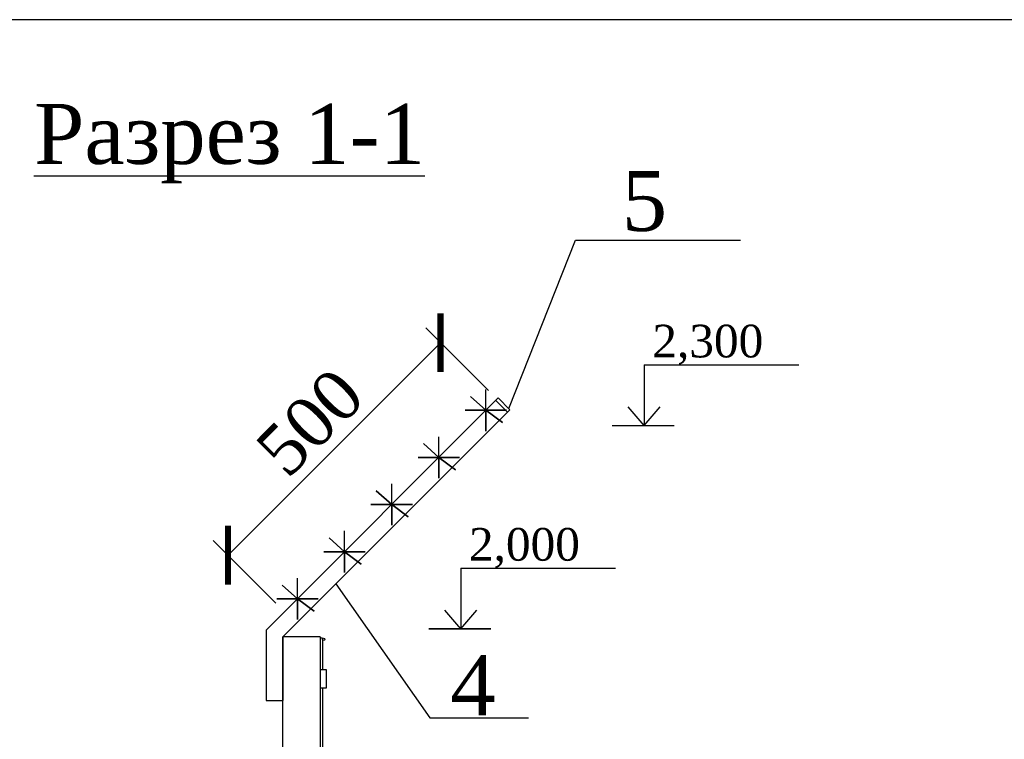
# Model space of a CAD drawing. Header units: inches. Extents: x 6778 to 7415, y 45 to 1090.
# Tile 23 of 41: x 7131 to 7191, y 357 to 400. Entities that reach past the tile are written whole.
import ezdxf

# ---------------------------------------------------------------- set-up
doc = ezdxf.new("R2010")
doc.units = ezdxf.units.IN
doc.header["$MEASUREMENT"] = 0
doc.linetypes.add('DASHDOTX2', pattern=[50.8, 25.4, -12.7, 0, -12.7])
doc.linetypes.add('K5LT_BASIC', pattern=[0])
for name, color, linetype in [('Водопровод 2', 7, 'Continuous'), ('Системный слой VIEW1', 7, 'Continuous'), ('Системный слой VIEW5', 7, 'Continuous')]:
    doc.layers.add(name, color=color, linetype=linetype)
doc.styles.add('GOST', font='gost.shx', dxfattribs={"oblique": 15})
doc.styles.add('TIEMS', font='times.ttf')
doc.dimstyles.new('Copy of ISO-25', dxfattribs={"dimtxt": 3, "dimasz": 2.5, "dimexe": 1.25, "dimexo": 0.625, "dimtad": 1, "dimlfac": 100, "dimtxsty": 'GOST', "dimblk": 'ARCHTICK', "dimcen": 2.5, "dimadec": 0, "dimazin": 0, "dimtfac": 1, "dimtmove": 0, "dimatfit": 3, "dimldrblk": 'ARCHTICK', "dimfxl": 1, "dimarcsym": 0})

# ---------------------------------------------------------------- blocks, each defined once
blk = doc.blocks.new('_ArchTick')
at = {"color": 0, "linetype": 'ByBlock', "const_width": 0.15}
blk.add_lwpolyline([(-0.5, -0.5), (0.5, 0.5)], dxfattribs=at)
blk = doc.blocks.new('*D300')
at = {"color": 0, "lineweight": -2, "transparency": 16777216}
for p, q in [((7159.596, 378.181), (7155.835, 381.942)), ((7143.962, 368.301), (7156.719, 381.058)), ((7146.839, 365.423), (7143.078, 369.184))]:
    blk.add_line(p, q, dxfattribs=at)
at = {"layer": 'Defpoints', "color": 0, "transparency": 16777216}
for p in [(7156.719, 381.058), (7160.038, 377.739), (7147.281, 364.982)]:
    blk.add_point(p, dxfattribs=at)
at = {"color": 0, "lineweight": -2, "transparency": 16777216, "xscale": 2.5, "yscale": 2.5, "zscale": 2.5}
for p, rotation in [((7156.719, 381.058), 44.99999999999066), ((7143.962, 368.301), 224.9999999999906)]:
    blk.add_blockref('_ArchTick', p, dxfattribs=dict(at, rotation=rotation))
at = {"color": 0, "transparency": 16777216, "insert": (7148.89, 376.271), "char_height": 3, "attachment_point": 5, "rotation": 45, "style": 'TIEMS'}
blk.add_mtext('500', dxfattribs=at)

msp = doc.modelspace()

# ---------------------------------------------------------------- linework, layer by layer
at = {"color": 7}
for p, q in [((7168.947, 379.721), (7178.232, 379.721)), ((7168.947, 376.079), (7167.99, 377.208)), ((7168.947, 376.079), (7169.903, 377.208)), ((7157.938, 367.519), (7167.223, 367.519)), ((7157.938, 363.876), (7156.981, 365.006)), ((7157.938, 363.876), (7158.894, 365.006))]:
    msp.add_line(p, q, dxfattribs=at)
at = {"color": 7, "linetype": 'DASHDOTX2'}
for p, q in [((7168.947, 379.721), (7168.947, 376.079)), ((7157.938, 367.519), (7157.938, 363.876))]:
    msp.add_line(p, q, dxfattribs=at)
at = {"color": 1}
for p, q in [((7149.495, 361.438), (7149.85, 361.438)), ((7149.85, 361.438), (7149.85, 360.318)), ((7149.85, 360.318), (7149.495, 360.318))]:
    msp.add_line(p, q, dxfattribs=at)
at = {"linetype": 'ByBlock'}
for points in [[(7160.815, 377.11), (7164.818, 387.208), (7174.721, 387.208)], [(7160.186, 377.739), (7160.891, 377.034)], [(7160.038, 377.591), (7160.743, 376.887)], [(7150.437, 366.58), (7156.075, 358.545), (7162.009, 358.545)], [(7147.255, 363.398), (7147.255, 359.577)], [(7146.258, 359.577), (7147.255, 359.577)]]:
    msp.add_lwpolyline(points, dxfattribs=at)
for points in [[(7159.445, 376.999), (7158.518, 377.826), (7159.445, 376.999), (7160.444, 376.259), (7159.445, 376.999), (7160.688, 376.999), (7159.445, 376.999), (7158.202, 376.999), (7159.445, 376.999), (7159.445, 375.756), (7159.445, 376.999), (7159.445, 378.242)], [(7156.617, 374.17), (7155.69, 374.998), (7156.617, 374.17), (7157.616, 373.43), (7156.617, 374.17), (7157.86, 374.17), (7156.617, 374.17), (7155.374, 374.17), (7156.617, 374.17), (7156.617, 372.927), (7156.617, 374.17), (7156.617, 375.413)], [(7153.789, 371.342), (7152.861, 372.169), (7153.789, 371.342), (7154.787, 370.602), (7153.789, 371.342), (7155.032, 371.342), (7153.789, 371.342), (7152.546, 371.342), (7153.789, 371.342), (7153.789, 370.099), (7153.789, 371.342), (7153.789, 372.585)], [(7150.96, 368.513), (7150.033, 369.341), (7150.96, 368.513), (7151.959, 367.773), (7150.96, 368.513), (7152.203, 368.513), (7150.96, 368.513), (7149.717, 368.513), (7150.96, 368.513), (7150.96, 367.27), (7150.96, 368.513), (7150.96, 369.756)], [(7148.132, 365.685), (7147.204, 366.513), (7148.132, 365.685), (7149.131, 364.945), (7148.132, 365.685), (7149.375, 365.685), (7148.132, 365.685), (7146.889, 365.685), (7148.132, 365.685), (7148.132, 364.442), (7148.132, 365.685), (7148.132, 366.928)]]:
    msp.add_lwpolyline(points)
at = {"color": 7, "linetype": 'Continuous', "const_width": 0.0941}
for points in [[(7167.012, 376.079), (7170.756, 376.079)], [(7156.003, 363.876), (7159.747, 363.876)]]:
    msp.add_lwpolyline(points, dxfattribs=at)
at = {"color": 5, "linetype": 'ByBlock'}
msp.add_lwpolyline([(7149.495, 363.398), (7147.255, 363.398)], dxfattribs=at)
at = {"layer": 'Водопровод 2', "linetype": 'Continuous'}
msp.add_lwpolyline([(6887.627, 113.444), (7282.627, 113.444), (7282.627, 400.444), (6887.627, 400.444)], close=True, dxfattribs=at)
at = {"layer": 'Системный слой VIEW1', "linetype": 'K5LT_BASIC'}
for p, q in [((7160.186, 377.739), (7146.258, 363.811)), ((7147.255, 363.398), (7160.891, 377.034)), ((7146.258, 363.811), (7146.258, 359.577))]:
    msp.add_line(p, q, dxfattribs=at)
at = {"layer": 'Системный слой VIEW1', "color": 5, "linetype": 'K5LT_BASIC'}
for p, q in [((7147.255, 256.624), (7147.255, 363.398)), ((7149.495, 363.398), (7149.495, 277.86)), ((7147.255, 358.099), (7147.255, 362.916))]:
    msp.add_line(p, q, dxfattribs=at)
at = {"layer": 'Системный слой VIEW5', "color": 0, "linetype": 'K5LT_BASIC'}
for p, q in [((7149.635, 363.314), (7149.495, 363.314)), ((7149.635, 363.314), (7149.635, 362.236)), ((7149.635, 363.314), (7149.635, 361.438)), ((7149.635, 360.318), (7149.635, 355.882))]:
    msp.add_line(p, q, dxfattribs=at)
msp.add_circle((7149.705, 363.244), 0.07, dxfattribs=at)

# ---------------------------------------------------------------- texts
at = {"color": 7, "style": 'TIEMS'}
for s, height, p in [('5', 3.6, (7167.605, 387.769)), ('2,300', 1.96, (7169.436, 380.175)), ('2,000', 1.96, (7158.427, 367.973)), ('4', 3.6, (7157.308, 358.691))]:
    msp.add_text(s, height=height, dxfattribs=at).set_placement(p)
at = {"insert": (7144.051, 395.39), "char_height": 3.6, "width": 22.3342, "attachment_point": 2, "style": 'TIEMS'}
msp.add_mtext('{\\LРазрез 1-1}', dxfattribs=at)

# ---------------------------------------------------------------- dimensions: what is measured, and where the dimension line sits
dim = msp.add_linear_dim(base=(7156.719, 381.058), p1=(7147.281, 364.982), p2=(7160.038, 377.739), angle=225, text='500', dimstyle='Copy of ISO-25', override={"dimdec": 0, "dimlfac": 20, "dimtxsty": 'TIEMS', "dimtdec": 0})
dim.commit()
dim.dimension.update_dxf_attribs({"geometry": '*D300', "text_midpoint": (7150.411, 374.75), "dimtype": 160})

doc.saveas('drawing.dxf')
